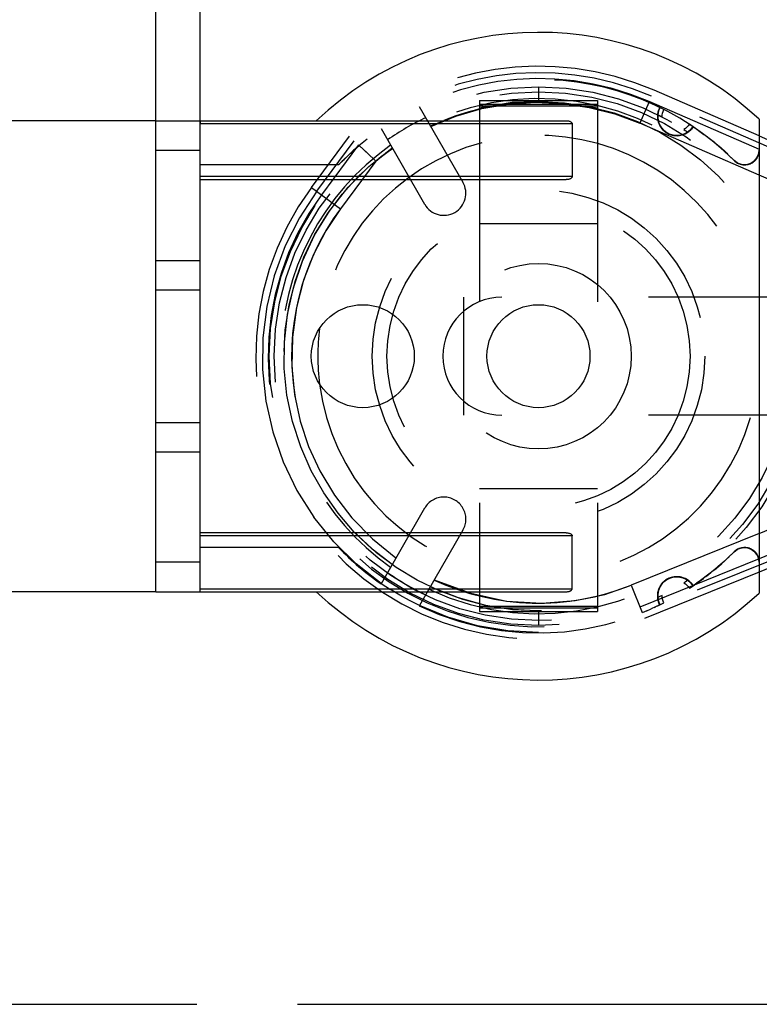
# Model space of a CAD drawing. Header units: millimetres. Extents: x 0 to 210, y 0 to 297.
# Tile 8 of 21: x 140 to 147, y 132 to 142. Entities that reach past the tile are written whole.
import ezdxf
from ezdxf.enums import TextEntityAlignment as Align

# ---------------------------------------------------------------- set-up
doc = ezdxf.new("R2010")
doc.units = ezdxf.units.MM
doc.header["$LTSCALE"] = 19.36
for name, pattern in [('DOT', [0.2, 0.1, -0.1]), ('HIDDEN', [0.2, 0.1, -0.1]), ('PHANTOM', [0.8, 0.45, -0.05, 0.1, -0.05, 0.1, -0.05])]:
    doc.linetypes.add(name, pattern=pattern)
doc.layers.get('0').update_dxf_attribs({"linetype": 'CONTINUOUS'})
for name, color, linetype in [('DEFAULT_2', 8, 'HIDDEN'), ('DEFAULT_3', 7, 'PHANTOM'), ('Z_DIM_2D', 7, 'CONTINUOUS')]:
    doc.layers.add(name, color=color, linetype=linetype)
doc.styles.add('TEXTSTYLE_3', font='tridonic-metric-print-light.otf')
doc.styles.add('TEXTSTYLE_4', font='gdt', dxfattribs={"width": 0.7})
doc.dimstyles.new('DIMSTYLE_3', dxfattribs={"dimtxt": 2.2, "dimasz": 3.5, "dimexe": 1.5, "dimexo": 0, "dimgap": 0.55, "dimtad": 1, "dimdec": 1, "dimlfac": 3.529412, "dimdsep": 46, "dimtxsty": 'TEXTSTYLE_3', "dimcen": 0.09, "dimclrt": 5, "dimadec": 1, "dimazin": 2, "dimtp": 0.1, "dimtm": 0.1, "dimtfac": 1, "dimtdec": 1, "dimtofl": 0, "dimtmove": 0, "dimatfit": 3, "dimfxl": 0, "dimtolj": 1, "dimarcsym": 0})
doc.dimstyles.new('DIMSTYLE_4', dxfattribs={"dimtxt": 2.2, "dimasz": 3.5, "dimexe": 1.5, "dimexo": 0, "dimgap": 0.55, "dimtad": 1, "dimdec": 1, "dimlfac": 3.529412, "dimdsep": 46, "dimtxsty": 'TEXTSTYLE_3', "dimcen": 0.09, "dimclrt": 5, "dimadec": 1, "dimazin": 2, "dimtp": 0.2, "dimtm": 0.2, "dimtfac": 1, "dimtdec": 1, "dimtofl": 0, "dimtmove": 0, "dimatfit": 3, "dimfxl": 0, "dimtolj": 1, "dimarcsym": 0})
doc.dimstyles.new('DIMSTYLE_5', dxfattribs={"dimtxt": 2.2, "dimasz": 3.5, "dimexe": 1.5, "dimexo": 0, "dimgap": 0.55, "dimtad": 1, "dimdec": 0, "dimlfac": 3.529412, "dimdsep": 46, "dimtxsty": 'TEXTSTYLE_3', "dimcen": 0.09, "dimclrt": 5, "dimadec": 0, "dimazin": 2, "dimtp": 0.2, "dimtm": 0.2, "dimtfac": 1, "dimtdec": 0, "dimtofl": 0, "dimtmove": 0, "dimatfit": 3, "dimfxl": 0, "dimtolj": 1, "dimarcsym": 0})

# ---------------------------------------------------------------- blocks, each defined once
blk = doc.blocks.new('*D5')
at = {"layer": 'Z_DIM_2D', "color": 2, "linetype": 'Continuous', "transparency": 16777216}
for p, q in [((141.1741, 140.8346), (137.9362, 140.8346)), ((139.4362, 140.8346), (139.4362, 138.5679)), ((139.4362, 136.3013), (139.4362, 138.5679)), ((141.1741, 136.3013), (137.9362, 136.3013))]:
    blk.add_line(p, q, dxfattribs=at)
at = {"layer": 'Z_DIM_2D', "color": 5, "linetype": 'Continuous', "transparency": 16777216, "style": 'TEXTSTYLE_3'}
blk.add_text('16', height=2.2, rotation=90, dxfattribs=at).set_placement((138.8862, 138.5679), align=Align.CENTER)
blk = doc.blocks.new('_NONE')
blk = doc.blocks.new('*D6')
at = {"layer": 'Z_DIM_2D', "color": 2, "linetype": 'Continuous', "transparency": 16777216}
for p, q in [((141.1741, 140.5513), (141.1741, 145.9451)), ((141.5991, 140.5513), (141.5991, 145.9451)), ((141.1741, 144.4451), (141.3866, 144.4451)), ((141.5991, 144.4451), (141.3866, 144.4451)), ((141.3866, 144.4451), (145.8413, 144.4451))]:
    blk.add_line(p, q, dxfattribs=at)
at = {"layer": 'Z_DIM_2D', "color": 5, "linetype": 'Continuous', "transparency": 16777216, "style": 'TEXTSTYLE_3'}
blk.add_text('1.5', height=2.2, dxfattribs=at).set_placement((142.57, 144.9951))
blk = doc.blocks.new('*D7')
at = {"layer": 'Z_DIM_2D', "color": 2, "linetype": 'Continuous', "transparency": 16777216}
for p, q in [((141.1741, 164.3623), (144.7965, 164.3623)), ((148.4189, 164.3623), (144.7965, 164.3623)), ((141.1741, 141.4335), (141.1741, 163.8123)), ((148.4189, 139.836), (148.4189, 163.8123))]:
    blk.add_line(p, q, dxfattribs=at)
at = {"layer": 'Z_DIM_2D', "color": 5, "linetype": 'Continuous', "transparency": 16777216}
for s, style, p in [('`', 'TEXTSTYLE_4', (143.2159, 164.9123)), (' (24', 'TEXTSTYLE_3', (139.2639, 164.9123)), ('1.5)  ', 'TEXTSTYLE_3', (147.5123, 164.9123)), ('26', 'TEXTSTYLE_3', (134.9452, 164.9123))]:
    blk.add_text(s, height=2.2, dxfattribs=dict(at, style=style)).set_placement(p, align=Align.CENTER)

msp = doc.modelspace()

# ---------------------------------------------------------------- linework, layer by layer
at = {"color": 9, "linetype": 'DOT'}
for p, q in [((144.8274, 141.0187), (144.8574, 141.0188)), ((144.8875, 141.0187), (144.8569, 141.0187)), ((144.8274, 136.1172), (144.8579, 136.1172))]:
    msp.add_line(p, q, dxfattribs=at)
at = {"color": 7, "linetype": 'Continuous'}
for p, q in [((141.1741, 140.8346), (145.1249, 140.8346)), ((141.1741, 136.3013), (141.1741, 140.8346)), ((141.5991, 136.3013), (141.5991, 140.8346)), ((146.9824, 140.8478), (146.9824, 136.288)), ((145.1815, 140.8063), (145.1815, 140.2963)), ((146.9824, 140.6872), (148.2111, 140.153)), ((141.5991, 140.2679), (145.1249, 140.2679)), ((141.1741, 139.2054), (141.5991, 139.2054)), ((141.1741, 137.9304), (141.5991, 137.9304)), ((148.2999, 137.1513), (146.9824, 136.6185)), ((148.2028, 136.9836), (146.9824, 136.4902)), ((145.1249, 136.8679), (141.5991, 136.8679)), ((145.1815, 136.3296), (145.1815, 136.8396)), ((141.1741, 136.3013), (145.1249, 136.3013))]:
    msp.add_line(p, q, dxfattribs=at)
at = {"color": 9, "linetype": 'Continuous'}
for p, q in [((141.5991, 140.8063), (145.1815, 140.8063)), ((141.1741, 140.5513), (141.5991, 140.5513)), ((145.1815, 140.2963), (141.5991, 140.2963)), ((148.0733, 139.836), (146.9824, 140.3103)), ((141.1741, 139.4888), (141.5991, 139.4888)), ((141.1741, 137.6471), (141.5991, 137.6471)), ((146.9824, 136.863), (148.0733, 137.3041)), ((145.1815, 136.8396), (141.5991, 136.8396)), ((141.5991, 136.5846), (141.1741, 136.5846)), ((141.5991, 136.3296), (145.1815, 136.3296))]:
    msp.add_line(p, q, dxfattribs=at)
at = {"color": 9, "linetype": 'DOT'}
for points in [[(143.8169, 140.784), (144.11, 140.8957), (144.3811, 140.9721), (144.6303, 141.0131)], [(145.8324, 140.8103), (145.6208, 140.8899), (145.402, 140.9502), (145.177, 140.9905), (144.9492, 141.0099), (144.7222, 141.0085), (144.4972, 140.9864)], [(144.4972, 140.9864), (144.3237, 140.9534), (144.1522, 140.908), (143.9838, 140.8501), (143.8193, 140.78)], [(142.9498, 139.9864), (142.809, 139.7759), (142.6916, 139.5475), (142.596, 139.3006), (142.5271, 139.037), (142.4895, 138.7514), (142.4826, 138.4645), (142.5086, 138.1982), (142.5638, 137.9436), (142.6439, 137.6993), (142.7524, 137.4637), (142.8919, 137.2316), (143.0608, 137.0114), (143.2583, 136.8105), (143.4847, 136.6264)], [(143.853, 136.4142), (144.2049, 136.2865), (144.5484, 136.211), (144.8891, 136.1922), (145.2101, 136.2172), (145.4947, 136.273), (145.7485, 136.3641)]]:
    msp.add_lwpolyline(points, dxfattribs=at)
at = {"color": 7, "linetype": 'Continuous'}
for points in [[(145.1249, 140.8346), (145.1322, 140.8344), (145.1392, 140.8337), (145.1457, 140.8326), (145.1519, 140.8312), (145.1577, 140.8294), (145.1631, 140.8272), (145.168, 140.8247), (145.1724, 140.8217), (145.1761, 140.8184), (145.179, 140.8146), (145.1808, 140.8105), (145.1815, 140.8063)], [(145.1815, 140.2963), (145.1808, 140.292), (145.179, 140.2879), (145.1761, 140.2842), (145.1724, 140.2808), (145.168, 140.2779), (145.1631, 140.2753), (145.1577, 140.2732), (145.1519, 140.2714), (145.1457, 140.2699), (145.1392, 140.2688), (145.1322, 140.2682), (145.1249, 140.2679)], [(145.1249, 136.8679), (145.1322, 136.8677), (145.1392, 136.867), (145.1457, 136.8659), (145.1519, 136.8645), (145.1577, 136.8627), (145.1631, 136.8605), (145.168, 136.858), (145.1724, 136.8551), (145.1761, 136.8517), (145.179, 136.8479), (145.1808, 136.8439), (145.1815, 136.8396)], [(145.1249, 136.3013), (145.1323, 136.3015), (145.1394, 136.3022), (145.146, 136.3033), (145.1522, 136.3048), (145.158, 136.3066), (145.1633, 136.3088), (145.1682, 136.3113), (145.1724, 136.3142), (145.1761, 136.3174), (145.1789, 136.321), (145.1807, 136.3251), (145.1815, 136.3296)]]:
    msp.add_lwpolyline(points, dxfattribs=at)
for centre in [(143.1659, 138.5679), (144.8574, 138.5679)]:
    msp.add_circle(centre, 0.4958, dxfattribs=at)
for radius, start, end in [(3.1167, 47.01411, 133.34176), (2.125, 172.72145, 187.27855), (3.1167, 226.65824, 312.98589)]:
    msp.add_arc((144.8574, 138.5679), radius, start, end, dxfattribs=at)
at = {"layer": 'DEFAULT_2', "color": 8, "linetype": 'DOT'}
for p, q in [((144.8574, 141.1604), (144.8574, 141.0188)), ((144.8274, 141.0187), (144.8579, 141.0187)), ((145.9194, 141.0104), (145.8324, 140.8103)), ((144.0623, 140.8788), (144.3109, 140.9505)), ((144.2908, 140.9763), (144.3983, 140.9763)), ((144.3109, 140.9505), (144.566, 140.995)), ((145.0873, 141.0003), (145.3461, 140.962)), ((145.3166, 140.9759), (145.4241, 140.9763)), ((143.8194, 140.7797), (144.0623, 140.8788)), ((143.2236, 140.3948), (143.4476, 140.5737)), ((143.2915, 140.4459), (143.3303, 140.4776)), ((143.0244, 140.1949), (143.2236, 140.3948)), ((142.6725, 140.1926), (142.9499, 139.9863)), ((142.8489, 139.9716), (143.0244, 140.1949)), ((142.7008, 139.7325), (142.8489, 139.9716)), ((142.5841, 139.4833), (142.7008, 139.7325)), ((142.4093, 138.4495), (142.4108, 138.7074)), ((143.2575, 136.7115), (143.0843, 136.8759)), ((143.448, 136.5628), (143.2575, 136.7115)), ((145.7485, 136.3641), (145.8547, 136.1014)), ((144.0858, 136.2439), (143.8157, 136.3497)), ((144.3494, 136.1699), (144.0858, 136.2439)), ((145.4241, 136.1596), (144.2908, 136.1596)), ((144.6065, 136.1276), (144.3494, 136.1699)), ((144.8569, 136.1172), (144.6065, 136.1276)), ((144.8875, 136.1172), (144.8569, 136.1172)), ((144.8574, 136.1171), (144.8574, 135.9754))]:
    msp.add_line(p, q, dxfattribs=at)
at = {"layer": 'DEFAULT_2', "color": 8, "linetype": 'HIDDEN'}
for p, q in [((146.9824, 140.6872), (145.9702, 141.1273)), ((144.2908, 141.0273), (145.4241, 141.0273)), ((144.2908, 141.0273), (144.2908, 136.1105)), ((145.4241, 141.0273), (145.4241, 136.1105)), ((145.9464, 140.9985), (145.9194, 141.0104)), ((146.9846, 140.5565), (145.9228, 141.0182)), ((148.1862, 140.0958), (145.9454, 141.0701)), ((143.709, 140.971), (144.1296, 140.2425)), ((144.2908, 140.9933), (145.4241, 140.9933)), ((144.3468, 140.9763), (144.2908, 140.9524)), ((144.3734, 140.9705), (144.3991, 140.9756)), ((144.3983, 140.9759), (145.3166, 140.9759)), ((145.3264, 140.9735), (145.3119, 140.9763)), ((145.3409, 140.9706), (145.3264, 140.9735)), ((145.36, 140.9667), (145.3409, 140.9706)), ((145.9733, 140.9862), (145.9464, 140.9985)), ((145.9733, 140.9862), (146, 140.9737)), ((146.0265, 140.961), (145.9999, 140.9738)), ((146.0058, 140.892), (146.0127, 140.9276)), ((146.0132, 140.9306), (146.0061, 140.8956)), ((146.0063, 140.8968), (146.0134, 140.9312)), ((146.013, 140.9282), (146.0098, 140.9165)), ((146.0127, 140.9276), (146.0265, 140.961)), ((146.0168, 140.9396), (146.013, 140.9282)), ((146.0265, 140.961), (146.0133, 140.9309)), ((146.0265, 140.961), (146.0141, 140.9314)), ((146.0265, 140.961), (146.0214, 140.9505)), ((146.0329, 140.9578), (146.0265, 140.961)), ((146.0646, 140.942), (146.0265, 140.961)), ((146.0582, 140.9452), (146.0646, 140.942)), ((141.599, 140.8202), (141.5991, 140.8135)), ((146.0049, 140.889), (146.0058, 140.8922)), ((146.0058, 140.8922), (146.0049, 140.889)), ((146.005, 140.8786), (146.0049, 140.889)), ((146.0073, 140.8417), (146.0049, 140.8744)), ((146.0049, 140.8744), (146.0066, 140.8439)), ((146.005, 140.8887), (146.0058, 140.8922)), ((146.005, 140.8779), (146.005, 140.8887)), ((146.005, 140.8786), (146.0061, 140.8613)), ((146.0054, 140.8608), (146.005, 140.8779)), ((146.0058, 140.8922), (146.0051, 140.8887)), ((146.0054, 140.8613), (146.0082, 140.8399)), ((146.0085, 140.8382), (146.0054, 140.8608)), ((146.0057, 140.8591), (146.0063, 140.8954)), ((146.0074, 140.9045), (146.0058, 140.8922)), ((146.0196, 140.8853), (146.0058, 140.8922)), ((146.0061, 140.8545), (146.0058, 140.8889)), ((146.0059, 140.8938), (146.0059, 140.8583)), ((146.013, 140.8205), (146.0059, 140.8583)), ((146.006, 140.8571), (146.0138, 140.818)), ((146.0086, 140.838), (146.0061, 140.8612)), ((146.0139, 140.8175), (146.0061, 140.8545)), ((146.0066, 140.8439), (146.0156, 140.8126)), ((146.0168, 140.8094), (146.0073, 140.8417)), ((146.0082, 140.8399), (146.0143, 140.8174)), ((146.0156, 140.8128), (146.0086, 140.8381)), ((146.0298, 140.7826), (146.013, 140.8205)), ((146.0131, 140.82), (146.0284, 140.7846)), ((146.0138, 140.818), (146.0313, 140.78)), ((146.0286, 140.7842), (146.0148, 140.8156)), ((146.0335, 140.8783), (146.0196, 140.8853)), ((146.0476, 140.8711), (146.0335, 140.8783)), ((143.3414, 140.7577), (143.7615, 140.03)), ((145.1807, 140.8108), (145.1815, 140.8063)), ((146.9824, 140.3103), (145.8324, 140.8103)), ((146.0152, 140.8141), (146.0241, 140.7927)), ((146.0156, 140.8126), (146.0326, 140.7788)), ((146.0339, 140.7763), (146.0168, 140.8094)), ((146.0372, 140.7699), (146.0253, 140.7903)), ((146.0267, 140.7875), (146.0449, 140.7603)), ((146.0284, 140.7846), (146.0509, 140.7527)), ((146.0473, 140.7572), (146.0286, 140.7842)), ((146.0521, 140.7514), (146.0309, 140.7807)), ((146.0547, 140.7486), (146.0311, 140.7807)), ((146.0313, 140.78), (146.0569, 140.7462)), ((146.0326, 140.7788), (146.0557, 140.7474)), ((146.0449, 140.7603), (146.0683, 140.7354)), ((146.0712, 140.733), (146.0473, 140.7572)), ((146.0509, 140.7527), (146.0799, 140.7265)), ((146.0806, 140.7259), (146.0523, 140.7512)), ((146.0871, 140.7213), (146.0547, 140.7486)), ((146.0557, 140.7474), (146.0832, 140.7236)), ((146.0569, 140.7462), (146.0885, 140.7207)), ((146.0683, 140.7354), (146.0968, 140.7154)), ((146.0912, 140.7184), (146.0702, 140.734)), ((146.1002, 140.7134), (146.0737, 140.7312)), ((146.0795, 140.7264), (146.0963, 140.7157)), ((146.0799, 140.7265), (146.1157, 140.7055)), ((146.1249, 140.7018), (146.0871, 140.7213)), ((146.2562, 140.7034), (146.2934, 140.7226)), ((146.2569, 140.7502), (146.2702, 140.7416)), ((146.2702, 140.7416), (146.2833, 140.7331)), ((146.2762, 140.7126), (146.3047, 140.7311)), ((146.3042, 140.7307), (146.28, 140.7146)), ((146.2833, 140.7331), (146.2954, 140.7251)), ((146.2933, 140.7221), (146.2839, 140.7165)), ((146.2937, 140.7224), (146.2852, 140.7174)), ((146.3201, 140.7453), (146.2885, 140.7194)), ((146.2934, 140.7226), (146.3229, 140.7474)), ((146.2934, 140.7221), (146.2961, 140.7246)), ((146.2961, 140.7246), (146.2934, 140.7222)), ((146.2936, 140.7223), (146.2961, 140.7246)), ((146.3047, 140.7311), (146.3274, 140.7523)), ((146.3453, 140.7769), (146.3098, 140.8004)), ((146.3158, 140.7965), (146.3123, 140.7988)), ((146.3453, 140.7769), (146.3201, 140.7453)), ((146.3229, 140.7474), (146.3453, 140.7769)), ((146.3453, 140.7769), (146.3268, 140.7521)), ((146.3274, 140.7523), (146.3453, 140.7769)), ((146.3394, 140.7809), (146.3453, 140.7769)), ((146.4154, 140.728), (146.3453, 140.7769)), ((146.398, 140.7405), (146.4506, 140.7022)), ((146.4834, 140.6773), (146.4151, 140.7282)), ((142.6724, 140.1926), (143.0378, 140.684)), ((142.7225, 140.1554), (143.0837, 140.6412)), ((146.0903, 140.7192), (146.129, 140.7003)), ((146.0968, 140.7154), (146.1283, 140.7006)), ((146.0983, 140.7144), (146.1183, 140.7044)), ((146.1323, 140.6992), (146.101, 140.7131)), ((146.1407, 140.6968), (146.1152, 140.7061)), ((146.148, 140.6949), (146.1157, 140.7056)), ((146.1157, 140.7056), (146.1459, 140.6952)), ((146.1157, 140.7055), (146.1592, 140.6929)), ((146.1488, 140.6949), (146.1157, 140.7055)), ((146.1183, 140.7044), (146.1389, 140.6973)), ((146.1663, 140.6918), (146.1249, 140.7018)), ((146.1283, 140.7006), (146.1581, 140.6933)), ((146.129, 140.7003), (146.1716, 140.6914)), ((146.1657, 140.692), (146.1346, 140.6988)), ((146.1389, 140.6973), (146.1599, 140.6926)), ((146.1664, 140.6915), (146.1407, 140.6968)), ((146.1459, 140.6952), (146.1774, 140.6907)), ((146.1819, 140.6904), (146.1488, 140.6949)), ((146.1592, 140.6929), (146.2018, 140.6907)), ((146.1599, 140.6926), (146.1809, 140.6904)), ((146.1609, 140.6926), (146.1933, 140.6903)), ((146.2088, 140.6913), (146.1663, 140.6918)), ((146.1716, 140.6914), (146.215, 140.6921)), ((146.1774, 140.6907), (146.2109, 140.6918)), ((146.2148, 140.6921), (146.1809, 140.6905)), ((146.2155, 140.6922), (146.1819, 140.6904)), ((146.1933, 140.6903), (146.2232, 140.6937)), ((146.2199, 140.6928), (146.1943, 140.6904)), ((146.2018, 140.6907), (146.2444, 140.6989)), ((146.2478, 140.6999), (146.2088, 140.6913)), ((146.2109, 140.6918), (146.2444, 140.6988)), ((146.215, 140.6921), (146.2551, 140.7031)), ((146.2486, 140.7002), (146.2199, 140.6928)), ((146.2246, 140.6938), (146.2478, 140.6999)), ((146.2522, 140.7014), (146.2273, 140.6944)), ((146.2444, 140.6989), (146.284, 140.7166)), ((146.2444, 140.6988), (146.2744, 140.7118)), ((146.2775, 140.7129), (146.2478, 140.6999)), ((146.2885, 140.7194), (146.2503, 140.701)), ((146.2839, 140.7165), (146.2684, 140.7088)), ((146.2852, 140.7174), (146.2714, 140.7097)), ((146.5006, 140.664), (146.4501, 140.7025)), ((146.5502, 140.6241), (146.4834, 140.6773)), ((146.5505, 140.6239), (146.5006, 140.664)), ((143.1253, 140.6023), (142.7679, 140.1216)), ((143.0789, 140.5505), (143.0277, 140.5032)), ((143.0779, 140.5495), (143.0617, 140.5348)), ((143.0778, 140.5493), (143.1315, 140.5963)), ((143.0949, 140.5646), (143.0779, 140.5495)), ((143.1315, 140.5963), (143.1127, 140.5802)), ((143.1763, 140.5539), (143.1315, 140.5963)), ((143.2316, 140.5025), (143.1764, 140.5538)), ((146.6154, 140.5687), (146.5502, 140.6241)), ((146.5505, 140.6239), (146.6156, 140.5684)), ((146.6476, 140.5399), (146.5996, 140.5824)), ((146.6792, 140.5107), (146.6159, 140.5682)), ((146.6945, 140.4962), (146.6476, 140.5399)), ((146.9789, 140.5187), (146.9824, 140.5515)), ((146.9824, 140.5515), (146.9797, 140.5218)), ((146.9824, 140.5515), (146.9797, 140.5239)), ((146.9801, 140.523), (146.9824, 140.5515)), ((142.9335, 140.4096), (142.9788, 140.4559)), ((143.2915, 140.4459), (142.9498, 139.9864)), ((143.0277, 140.5032), (142.9801, 140.457)), ((143.0277, 140.5033), (143.0175, 140.4935)), ((143.0463, 140.5206), (143.0277, 140.5033)), ((146.6788, 140.511), (146.7406, 140.4513)), ((146.6946, 140.4961), (146.7406, 140.4512)), ((146.7694, 140.4294), (146.7406, 140.4513)), ((146.9178, 140.4326), (146.94, 140.4504)), ((146.9591, 140.4736), (146.9417, 140.4521)), ((146.9583, 140.473), (146.9712, 140.4967)), ((146.9719, 140.4979), (146.9591, 140.4736)), ((146.9706, 140.4949), (146.9797, 140.522)), ((146.9797, 140.5239), (146.9719, 140.4979)), ((142.9335, 140.4096), (141.5991, 140.4096)), ((142.8401, 140.4097), (142.8338, 140.4096)), ((142.8902, 140.4095), (142.8401, 140.4097)), ((142.9441, 140.4207), (142.9335, 140.4096)), ((146.7695, 140.4293), (146.7986, 140.4165)), ((146.7843, 140.4215), (146.8199, 140.4115)), ((146.812, 140.4128), (146.7843, 140.4215)), ((146.8008, 140.4155), (146.8355, 140.4101)), ((146.8114, 140.413), (146.8386, 140.4098)), ((146.8398, 140.4098), (146.812, 140.4128)), ((146.8386, 140.4098), (146.8703, 140.4129)), ((146.8682, 140.4126), (146.8409, 140.4099)), ((146.8661, 140.4121), (146.8928, 140.4197)), ((146.8954, 140.4207), (146.8682, 140.4126)), ((146.8703, 140.4129), (146.901, 140.4237)), ((146.8928, 140.4197), (146.9178, 140.4326)), ((142.7225, 140.1554), (142.555, 139.9008)), ((145.4241, 139.8429), (144.2908, 139.8429)), ((147.8523, 139.1346), (144.1349, 139.1346)), ((144.1349, 139.1346), (144.1349, 138.0013)), ((147.8523, 138.0013), (144.1349, 138.0013)), ((145.4241, 137.2929), (144.2908, 137.2929)), ((143.7615, 137.1059), (143.3414, 136.3782)), ((148.1795, 137.0414), (145.8547, 136.1014)), ((142.8855, 136.782), (142.6942, 137.0192)), ((144.1296, 136.8934), (143.7105, 136.1674)), ((146.9824, 136.863), (145.7485, 136.3641)), ((143.1026, 136.5682), (142.8855, 136.782)), ((142.9335, 136.7263), (141.5991, 136.7263)), ((146.6805, 136.6263), (146.7102, 136.6547)), ((146.7412, 136.6851), (146.6812, 136.6271)), ((146.7406, 136.6846), (146.7111, 136.6556)), ((146.7412, 136.6851), (146.7518, 136.6945)), ((146.7749, 136.7101), (146.7875, 136.7162)), ((146.8155, 136.724), (146.7875, 136.7162)), ((146.7876, 136.7157), (146.8149, 136.7235)), ((146.8221, 136.7247), (146.7923, 136.7175)), ((146.8149, 136.7235), (146.8419, 136.7261)), ((146.8453, 136.726), (146.8168, 136.7238)), ((146.8435, 136.726), (146.8716, 136.7226)), ((146.8735, 136.7222), (146.8453, 136.726)), ((146.8716, 136.7226), (146.8983, 136.7138)), ((146.9002, 136.713), (146.8735, 136.7222)), ((146.8744, 136.722), (146.9077, 136.7089)), ((146.9095, 136.7083), (146.8821, 136.7198)), ((146.8983, 136.7138), (146.9225, 136.7)), ((146.9244, 136.6987), (146.9002, 136.713)), ((146.9332, 136.6915), (146.9095, 136.7083)), ((146.9225, 136.7), (146.9436, 136.6818)), ((146.9452, 136.6801), (146.9244, 136.6987)), ((146.9527, 136.6712), (146.9332, 136.6915)), ((146.9436, 136.6818), (146.9604, 136.66)), ((146.9619, 136.6574), (146.9452, 136.6801)), ((146.9667, 136.6489), (146.9527, 136.6712)), ((146.9591, 136.6618), (146.9724, 136.6368)), ((146.9604, 136.66), (146.9728, 136.6358)), ((146.9732, 136.6346), (146.9613, 136.6587)), ((146.9739, 136.6327), (146.9619, 136.6574)), ((143.3428, 136.3807), (143.1026, 136.5682)), ((146.9824, 136.6185), (145.8335, 136.154)), ((146.6092, 136.5618), (146.5849, 136.5408)), ((146.6442, 136.5929), (146.5887, 136.5441)), ((146.6928, 136.638), (146.6387, 136.5879)), ((146.9728, 136.6358), (146.9801, 136.6105)), ((146.9728, 136.6357), (146.9813, 136.609)), ((146.9803, 136.6098), (146.9739, 136.6322)), ((146.9824, 136.5844), (146.9803, 136.6098)), ((146.9824, 136.5844), (146.9807, 136.6087)), ((146.9813, 136.609), (146.9824, 136.5844)), ((146.9824, 136.5844), (146.9816, 136.6043)), ((146.9824, 136.4902), (145.8781, 136.0436)), ((146.4839, 136.4589), (146.4157, 136.408)), ((146.497, 136.4691), (146.442, 136.4273)), ((146.4701, 136.4484), (146.4945, 136.4671)), ((146.5507, 136.5122), (146.4839, 136.4589)), ((146.4936, 136.4664), (146.5179, 136.4856)), ((146.569, 136.5274), (146.5383, 136.502)), ((146.5955, 136.5498), (146.5394, 136.5029)), ((146.9824, 136.4902), (146.9825, 136.4961)), ((143.3428, 136.3806), (143.4315, 136.3218)), ((146.045, 136.3759), (146.0234, 136.3418)), ((146.0277, 136.3497), (146.0504, 136.3826)), ((146.0462, 136.3776), (146.0337, 136.3605)), ((146.042, 136.3725), (146.0594, 136.3922)), ((146.0738, 136.4051), (146.045, 136.3759)), ((146.0608, 136.3935), (146.0462, 136.3776)), ((146.0504, 136.3826), (146.0791, 136.4092)), ((146.0567, 136.3894), (146.0868, 136.4144)), ((146.0594, 136.3922), (146.0802, 136.4096)), ((146.0773, 136.4078), (146.0608, 136.3935)), ((146.0657, 136.3982), (146.0934, 136.4184)), ((146.0974, 136.4209), (146.0689, 136.401)), ((146.1094, 136.4272), (146.0738, 136.4051)), ((146.0959, 136.42), (146.0773, 136.4078)), ((146.0791, 136.4092), (146.1145, 136.4298)), ((146.0868, 136.4144), (146.1216, 136.4328)), ((146.1212, 136.4327), (146.0908, 136.4171)), ((146.0941, 136.4189), (146.1227, 136.4329)), ((146.1291, 136.4355), (146.0974, 136.4209)), ((146.1491, 136.4412), (146.1094, 136.4272)), ((146.1145, 136.4298), (146.1462, 136.4402)), ((146.1541, 136.4422), (146.1212, 136.4327)), ((146.1623, 136.4434), (146.1291, 136.4355)), ((146.1488, 136.4411), (146.1821, 136.4454)), ((146.1512, 136.4416), (146.1745, 136.4452)), ((146.1904, 136.4454), (146.1516, 136.4414)), ((146.1584, 136.4429), (146.1912, 136.4456)), ((146.195, 136.4455), (146.1623, 136.4434)), ((146.1745, 136.4452), (146.1981, 136.4454)), ((146.1832, 136.4455), (146.2151, 136.4433)), ((146.2311, 136.4407), (146.1904, 136.4454)), ((146.1912, 136.4456), (146.2215, 136.4425)), ((146.1992, 136.4453), (146.2362, 136.4392)), ((146.2237, 136.4422), (146.2008, 136.4452)), ((146.2181, 136.4431), (146.2497, 136.4351)), ((146.2215, 136.4425), (146.248, 136.4359)), ((146.2496, 136.4354), (146.2242, 136.4421)), ((146.2682, 136.4275), (146.2311, 136.4407)), ((146.2478, 136.436), (146.2691, 136.4265)), ((146.248, 136.4359), (146.2691, 136.4273)), ((146.2696, 136.4271), (146.2496, 136.4354)), ((146.2516, 136.4346), (146.2811, 136.4206)), ((146.2702, 136.3942), (146.2569, 136.3856)), ((146.3007, 136.4079), (146.2682, 136.4275)), ((146.2691, 136.4273), (146.2841, 136.4192)), ((146.2848, 136.4188), (146.2692, 136.4264)), ((146.2833, 136.4028), (146.2702, 136.3942)), ((146.282, 136.4202), (146.3084, 136.4017)), ((146.2961, 136.4113), (146.2833, 136.4028)), ((146.2841, 136.4192), (146.2935, 136.4137)), ((146.2961, 136.4113), (146.2934, 136.4136)), ((146.2935, 136.4137), (146.2945, 136.4128)), ((146.2937, 136.4136), (146.2961, 136.4113)), ((146.2961, 136.4113), (146.3105, 136.3999)), ((146.2971, 136.4103), (146.319, 136.392)), ((146.3265, 136.3845), (146.3007, 136.4079)), ((146.319, 136.392), (146.335, 136.3752)), ((146.3235, 136.3873), (146.3352, 136.3736)), ((146.3453, 136.359), (146.3279, 136.3825)), ((146.3294, 136.3813), (146.3453, 136.359)), ((146.335, 136.3752), (146.3453, 136.359)), ((146.3352, 136.3736), (146.3453, 136.359)), ((146.4157, 136.408), (146.3453, 136.359)), ((146.3453, 136.359), (146.3958, 136.3938)), ((146.3453, 136.359), (146.363, 136.371)), ((146.4044, 136.3999), (146.3789, 136.382)), ((146.3958, 136.3938), (146.4452, 136.4297)), ((146.4149, 136.4075), (146.3966, 136.3944)), ((146.4256, 136.4152), (146.4474, 136.4313)), ((143.5224, 136.2666), (143.4315, 136.3218)), ((145.1631, 136.3087), (145.168, 136.3112)), ((145.1724, 136.3141), (145.1761, 136.3175)), ((145.1808, 136.3253), (145.1815, 136.3296)), ((146.0049, 136.2584), (146.0074, 136.291)), ((146.0049, 136.2583), (146.0059, 136.2756)), ((146.0054, 136.2742), (146.005, 136.2581)), ((146.005, 136.2567), (146.0052, 136.2725)), ((146.0106, 136.3056), (146.0051, 136.2695)), ((146.0051, 136.2695), (146.0068, 136.2369)), ((146.0082, 136.2961), (146.0054, 136.2742)), ((146.0057, 136.2752), (146.0123, 136.3131)), ((146.0064, 136.238), (146.0058, 136.2721)), ((146.0086, 136.2978), (146.006, 136.2755)), ((146.0077, 136.2933), (146.0162, 136.3248)), ((146.0082, 136.2961), (146.0164, 136.3256)), ((146.0149, 136.321), (146.0086, 136.2978)), ((146.0234, 136.3418), (146.0106, 136.3056)), ((146.0123, 136.3131), (146.0277, 136.3497)), ((146.0141, 136.3184), (146.0251, 136.3453)), ((146.0276, 136.3499), (146.0155, 136.3223)), ((146.0164, 136.3256), (146.0271, 136.3489)), ((146.0337, 136.3605), (146.0234, 136.3417)), ((146.3098, 136.3355), (146.3453, 136.359)), ((146.3158, 136.3394), (146.3123, 136.3371)), ((146.3394, 136.355), (146.3453, 136.359)), ((143.6155, 136.2151), (143.5224, 136.2666)), ((143.7104, 136.1674), (143.6154, 136.2151)), ((146.0265, 136.1749), (145.9845, 136.1548)), ((146.005, 136.2473), (146.0049, 136.2583)), ((146.0079, 136.2292), (146.005, 136.2581)), ((146.0051, 136.2468), (146.005, 136.2567)), ((146.005, 136.2472), (146.0058, 136.2437)), ((146.0058, 136.2437), (146.0051, 136.2472)), ((146.0051, 136.247), (146.0058, 136.2437)), ((146.0052, 136.2525), (146.0084, 136.2267)), ((146.0074, 136.2313), (146.0058, 136.2436)), ((146.0196, 136.2505), (146.0064, 136.244)), ((146.0135, 136.2042), (146.0069, 136.2357)), ((146.0098, 136.2193), (146.0074, 136.2313)), ((146.0139, 136.2046), (146.0079, 136.2292)), ((146.0088, 136.2239), (146.0159, 136.1978)), ((146.0329, 136.178), (146.0124, 136.1681)), ((146.0125, 136.209), (146.0192, 136.1874)), ((146.0265, 136.1749), (146.0135, 136.2042)), ((146.0201, 136.1859), (146.0139, 136.2046)), ((146.0159, 136.1978), (146.0265, 136.1749)), ((146.0335, 136.2575), (146.0196, 136.2505)), ((146.0265, 136.1749), (146.0201, 136.1859)), ((146.0265, 136.1749), (146.0214, 136.1854)), ((146.0265, 136.1749), (146.0646, 136.1939)), ((146.0476, 136.2648), (146.0335, 136.2575)), ((146.0582, 136.1907), (146.0646, 136.1939)), ((145.4241, 136.1426), (144.2908, 136.1426)), ((145.4241, 136.1086), (144.2908, 136.1086)), ((145.8991, 136.1168), (145.8558, 136.0988)), ((145.899, 136.1167), (145.9419, 136.1354)), ((145.9845, 136.1548), (145.942, 136.1354)), ((145.9758, 136.1508), (145.9686, 136.1475)), ((145.9686, 136.1475), (145.9709, 136.1485)), ((145.9709, 136.1485), (145.9864, 136.1557)), ((145.9998, 136.1621), (145.9856, 136.1553)), ((146.0065, 136.1652), (146.0198, 136.1716))]:
    msp.add_line(p, q, dxfattribs=at)
for points in [[(143.8184, 140.7815), (144.099, 140.8942), (144.3607, 140.9713), (144.6035, 141.0128), (144.8274, 141.0187)], [(144.2908, 140.9526), (144.3192, 140.959), (144.3467, 140.965), (144.3734, 140.9705)], [(145.3993, 140.958), (145.3847, 140.9613), (145.37, 140.9645), (145.36, 140.9667)], [(145.4241, 140.9524), (145.4179, 140.9538), (145.4117, 140.9552), (145.4055, 140.9566), (145.3993, 140.958)], [(146.0476, 140.8711), (146.0482, 140.8887), (146.0512, 140.9064), (146.0567, 140.9241), (146.0646, 140.942)], [(141.5991, 140.8346), (141.599, 140.8335), (141.5991, 140.8305), (141.599, 140.8202)], [(145.1682, 140.8246), (145.1724, 140.8217), (145.1761, 140.8185)], [(146.0241, 140.7927), (146.035, 140.7734), (146.048, 140.7561)], [(146.0702, 140.734), (146.0519, 140.7515), (146.0372, 140.7699)], [(146.1157, 140.7056), (146.0839, 140.7231), (146.0569, 140.7462)], [(146.3079, 140.7338), (146.2798, 140.7147), (146.248, 140.6999)], [(146.3098, 140.8004), (146.2983, 140.7846), (146.2857, 140.771), (146.2719, 140.7595), (146.2569, 140.7502)], [(146.284, 140.7166), (146.3175, 140.743), (146.3453, 140.7769)], [(146.3453, 140.7769), (146.3294, 140.7542), (146.3042, 140.7307)], [(146.3106, 140.736), (146.3236, 140.7487), (146.3352, 140.7624)], [(146.2273, 140.6944), (146.1984, 140.6905), (146.1664, 140.6915)], [(146.2494, 140.7004), (146.2698, 140.7089), (146.2837, 140.7165)], [(143.1314, 140.5963), (143.2065, 140.5259), (143.2915, 140.4459)], [(146.9824, 140.5515), (146.9807, 140.5268), (146.9737, 140.5025), (146.9612, 140.4775)], [(142.991, 140.4679), (142.9786, 140.4557), (142.9667, 140.4437)], [(146.7406, 140.4512), (146.7505, 140.4423), (146.761, 140.4344), (146.7723, 140.4274), (146.7843, 140.4215)], [(146.9612, 140.4775), (146.9441, 140.4546), (146.9228, 140.436), (146.8982, 140.4219), (146.8708, 140.4131), (146.842, 140.4098), (146.8133, 140.4127), (146.7843, 140.4215)], [(146.8199, 140.4115), (146.8547, 140.4105), (146.8894, 140.4186), (146.9211, 140.4348), (146.9475, 140.4589)], [(146.9417, 140.4521), (146.9201, 140.4342), (146.8954, 140.4207)], [(146.9797, 140.5218), (146.9697, 140.4928), (146.9526, 140.465), (146.9295, 140.441), (146.9009, 140.4233)], [(146.9029, 140.4244), (146.9317, 140.4429), (146.9543, 140.4672), (146.9704, 140.4945)], [(146.9475, 140.4589), (146.9674, 140.4879), (146.9789, 140.5187)], [(146.9009, 140.4233), (146.869, 140.4126), (146.8347, 140.4101)], [(142.555, 139.9008), (142.4176, 139.6288), (142.3123, 139.3428), (142.2404, 139.0467), (142.2028, 138.7443), (142.2001, 138.4395), (142.2322, 138.1365), (142.2988, 137.8391), (142.3989, 137.5513), (142.5313, 137.2768), (142.6942, 137.0192)], [(146.7406, 136.6846), (146.7705, 136.7071), (146.7999, 136.7197)], [(146.7923, 136.7175), (146.7654, 136.7042), (146.7406, 136.6846)], [(146.7745, 136.7098), (146.7625, 136.7025), (146.7514, 136.6943), (146.7412, 136.6852)], [(146.8027, 136.7209), (146.8386, 136.7259), (146.8744, 136.722)], [(146.8821, 136.7198), (146.8526, 136.7256), (146.8221, 136.7247)], [(146.869, 136.7232), (146.895, 136.7152), (146.9195, 136.702), (146.9412, 136.6843), (146.9591, 136.6618)], [(146.9613, 136.6587), (146.9447, 136.6806), (146.9235, 136.6992), (146.8988, 136.7136)], [(146.9077, 136.7089), (146.9365, 136.6888), (146.9579, 136.6634), (146.9728, 136.6357)], [(146.9816, 136.6043), (146.9762, 136.626), (146.9667, 136.6489)], [(146.5507, 136.5122), (146.6159, 136.5677), (146.6786, 136.6246)], [(146.5957, 136.5501), (146.6232, 136.5741), (146.6515, 136.5995)], [(146.9724, 136.6368), (146.98, 136.6112), (146.9824, 136.5844)], [(146.0908, 136.4171), (146.0646, 136.3971), (146.0421, 136.3723), (146.0245, 136.3441), (146.0127, 136.3137), (146.0061, 136.2826), (146.0052, 136.2539)], [(146.0162, 136.3248), (146.033, 136.3586), (146.0567, 136.3894)], [(146.0689, 136.401), (146.0457, 136.3768), (146.0276, 136.3499)], [(146.0802, 136.4096), (146.1029, 136.4242), (146.1247, 136.4337)], [(146.1361, 136.4378), (146.1156, 136.4303), (146.098, 136.4211)], [(146.1217, 136.4328), (146.1601, 136.443), (146.1992, 136.4453)], [(146.2008, 136.4452), (146.1786, 136.4454), (146.1572, 136.4428)], [(146.3279, 136.3825), (146.3063, 136.4034), (146.2806, 136.4212), (146.2516, 136.4346), (146.2199, 136.4429), (146.1868, 136.4456)], [(146.2362, 136.4392), (146.2696, 136.427), (146.2971, 136.4103)], [(146.2569, 136.3856), (146.2719, 136.3763), (146.2857, 136.3649), (146.2983, 136.3513), (146.3098, 136.3355)], [(146.2961, 136.4113), (146.2938, 136.4136), (146.2863, 136.4179)], [(141.5991, 136.3054), (141.599, 136.3157), (141.5991, 136.3224)], [(141.5991, 136.3013), (141.599, 136.3023), (141.5991, 136.3054)], [(146.0214, 136.1854), (146.0168, 136.1963), (146.0137, 136.2054)], [(146.0646, 136.1939), (146.0567, 136.2117), (146.0512, 136.2295), (146.0482, 136.2472), (146.0476, 136.2648)], [(144.8574, 135.9075), (144.5616, 135.924), (144.2694, 135.9733), (143.9845, 136.0548), (143.7105, 136.1674)]]:
    msp.add_lwpolyline(points, dxfattribs=at)
at = {"layer": 'DEFAULT_2', "color": 8, "linetype": 'DOT'}
for points in [[(144.566, 140.995), (144.8249, 141.012), (145.0873, 141.0003)], [(145.3461, 140.962), (145.5936, 140.8989), (145.8324, 140.8103)], [(143.3304, 140.4777), (143.37, 140.5085), (143.4103, 140.5384), (143.4512, 140.5675)], [(142.4108, 138.7074), (142.4397, 138.9677), (142.4971, 139.227), (142.5841, 139.4833)], [(143.0843, 136.8759), (142.9279, 137.0557), (142.7894, 137.2518), (142.6687, 137.4661), (142.5682, 137.6958), (142.4894, 137.9407), (142.4352, 138.1943), (142.4093, 138.4495)]]:
    msp.add_lwpolyline(points, dxfattribs=at)
at = {"layer": 'DEFAULT_2', "color": 8, "linetype": 'HIDDEN'}
for radius in [2.5925, 2.4508, 1.6008, 1.4592, 0.8925]:
    msp.add_circle((144.8574, 138.5679), radius, dxfattribs=at)
at = {"layer": 'DEFAULT_2', "color": 8, "linetype": 'DOT'}
msp.add_circle((144.8574, 138.5679), 2.5453, dxfattribs=at)
at = {"layer": 'DEFAULT_2', "color": 8, "linetype": 'HIDDEN'}
for centre, radius, start, end in [((144.8574, 138.5679), 2.7908, 66.50064, 130.69259), ((144.8574, 138.5679), 2.7285, 66.50064, 130.54804), ((144.8574, 138.5679), 2.6633, 45.00292, 136.25188), ((144.8574, 138.5679), 2.6718, 66.50064, 130.41224), ((144.8574, 138.5679), 2.4792, 244.7888, 115.2112), ((144.8574, 138.5679), 2.4452, 66.50064, 115.14427), ((146.1891, 140.8744), 0.1842, 151.98137, 180), ((144.8574, 138.5679), 2.5395, 115.32518, 124.92532), ((144.8574, 138.5679), 2.125, 187.27855, 104.8326), ((144.8574, 138.5679), 2.4792, 125.04543, 234.95457), ((144.8574, 138.5679), 2.125, 104.8326, 172.72145), ((144.8574, 138.5679), 2.4452, 125.11588, 129.82243), ((146.8408, 140.5515), 0.1417, 225.00292, 360), ((144.8574, 138.5679), 2.7228, 143.36651, 292.01593), ((143.9456, 140.1363), 0.2125, 210, 30), ((144.8574, 138.5679), 2.6038, 143.36651, 292.01593), ((144.8574, 138.5679), 2.377, 143.36651, 234.73718), ((144.5033, 138.5679), 0.5667, 90, 270), ((143.9456, 136.9996), 0.2125, 330, 150), ((144.8574, 138.5679), 2.6633, 223.74812, 235.30427), ((144.8574, 138.5679), 2.6633, 244.45696, 314.99708), ((146.8408, 136.5844), 0.1417, 0, 134.99708), ((144.8574, 138.5679), 2.5395, 235.07468, 244.67482), ((144.8574, 138.5679), 2.377, 244.99517, 292.01593), ((146.1891, 136.2614), 0.1842, 31.98137, 208.01863)]:
    msp.add_arc(centre, radius, start, end, dxfattribs=at)
at = {"layer": 'DEFAULT_3', "color": 7, "linetype": 'PHANTOM'}
msp.add_line((49.6092, 132.3303), (149.6092, 132.3303), dxfattribs=at)

# ---------------------------------------------------------------- dimensions: what is measured, and where the dimension line sits
at = {"layer": 'Z_DIM_2D', "color": 2, "linetype": 'Continuous'}
dim = msp.add_linear_dim(base=(148.4189, 164.3623), p1=(141.1741, 141.4335), p2=(148.4189, 139.836), text='<> (24%%p1.5)  ', dimstyle='DIMSTYLE_5', override={"dimblk1": 'NONE', "dimblk2": 'NONE', "dimsah": 1}, dxfattribs=at)
dim.commit()
dim.dimension.update_dxf_attribs({"geometry": '*D7', "text_midpoint": (141.9103, 164.3623), "dimtype": 160})
dim = msp.add_linear_dim(base=(141.5991, 144.4451), p1=(141.1741, 140.5513), p2=(141.5991, 140.5513), dimstyle='DIMSTYLE_3', override={"dimblk1": 'NONE', "dimblk2": 'NONE', "dimsah": 1}, dxfattribs=at)
dim.commit()
dim.dimension.update_dxf_attribs({"geometry": '*D6', "text_midpoint": (144.1943, 144.4451), "dimtype": 160})
dim = msp.add_linear_dim(base=(139.4362, 136.3013), p1=(141.1741, 140.8346), p2=(141.1741, 136.3013), angle=270, dimstyle='DIMSTYLE_4', override={"dimblk1": 'NONE', "dimblk2": 'NONE', "dimsah": 1}, dxfattribs=at)
dim.commit()
dim.dimension.update_dxf_attribs({"geometry": '*D5', "text_midpoint": (139.4362, 138.5572), "dimtype": 160})

doc.saveas('drawing.dxf')
